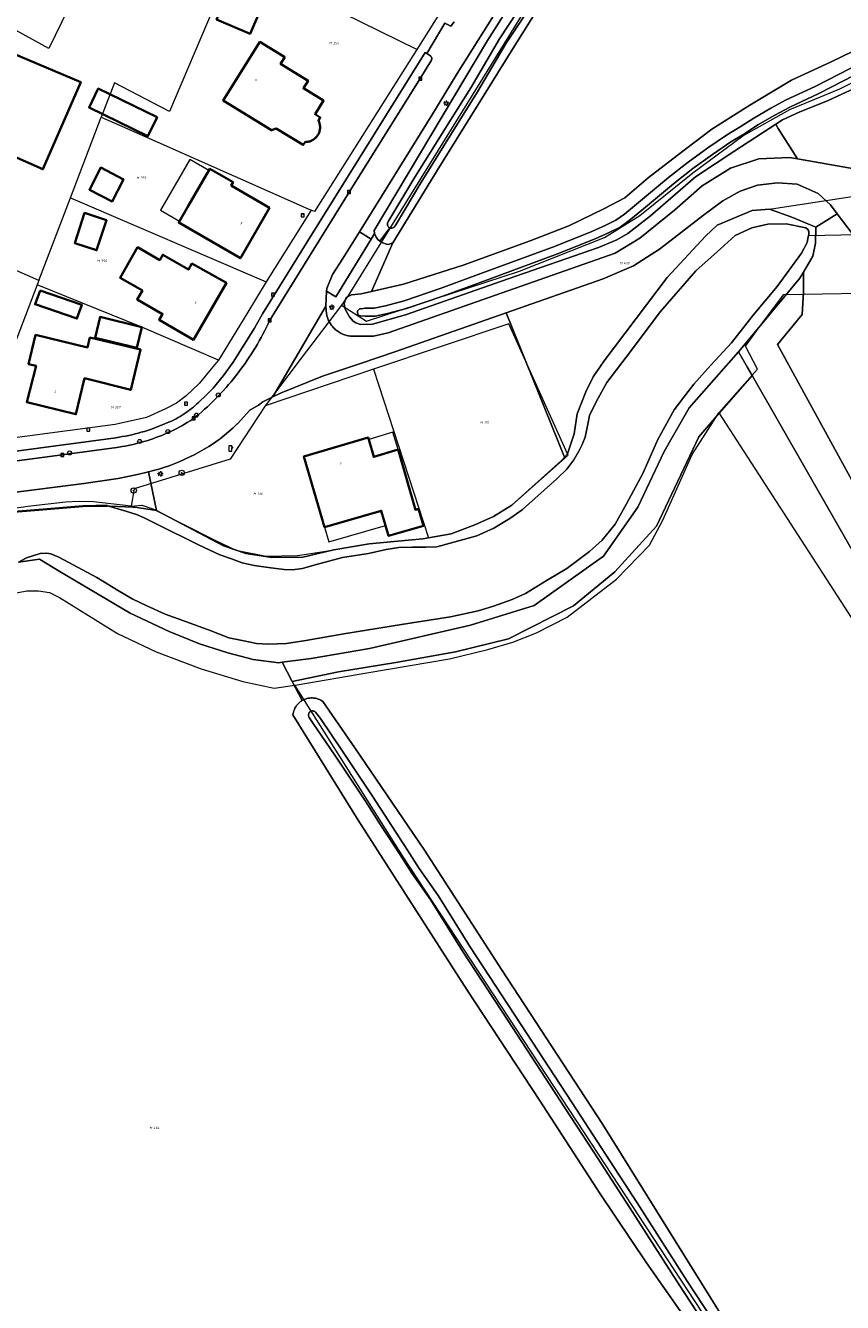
# Model space of a CAD drawing. Header units: metres. Extents: x 250001 to 257773, y 598992 to 609118.
# Tile 183 of 256: x 251619 to 251741, y 601649 to 601840. Entities that reach past the tile are written whole.
import ezdxf
from ezdxf.enums import TextEntityAlignment as Align
from ezdxf.lldxf.tags import DXFTag

# ---------------------------------------------------------------- set-up
doc = ezdxf.new("R2010")
doc.units = ezdxf.units.M
for name, color, linetype, lineweight in [('B-WE-GK-BESCHOEIING-G', 252, 'GK-BESCHOEIING', 35), ('B-WE-GR-BOOM-S', 252, 'Continuous', 25), ('B-WE-GR-BOS_LOOF-GV', 252, 'Continuous', 13), ('B-WE-GR-BOUWLAND-GV', 252, 'Continuous', 13), ('B-WE-GR-GRAS-GV', 252, 'Continuous', 13), ('B-WE-GR-GROENVOORZIENING-GV', 252, 'Continuous', 18), ('B-WE-KG-GRENS_PERCEEL-G', 150, 'KG-PERCEEL', 18), ('B-WE-KG-GRENS_PERCEEL-S', 150, 'Continuous', 25), ('B-WE-KL-ET_LS_OV_LICHTMAST-S', 252, 'Continuous', 25), ('B-WE-KL-POMP-S', 252, 'Continuous', 25), ('B-WE-KW-KUNSTWERK_DUIKER-G', 252, 'Continuous', 18), ('B-WE-OG-BEBOUWING-GV', 1, 'Continuous', 35), ('B-WE-OG-BEBOUWING-T18', 7, 'Continuous', 18), ('B-WE-OG-BEBOUWING_LUIFEL-GV', 1, 'Continuous', 18), ('B-WE-OG-BEBOUWING_OVERBOUWING-GV', 1, 'Continuous', 18), ('B-WE-OG-TERREIN_ERF-GV', 7, 'Continuous', 18), ('B-WE-OG-WATER-GV', 252, 'Continuous', 18), ('B-WE-OG-WATER_SLOOT-GV', 252, 'Continuous', 18), ('B-WE-RI-GWA_KOLK-S', 252, 'Continuous', 25), ('B-WE-RI-GWA_RIOOLPUT-S', 252, 'Continuous', 25), ('B-WE-VH-VERHARDING_GESLOTEN-GV', 252, 'Continuous', 18), ('B-WE-VH-VERHARDING_OPEN-GV', 252, 'Continuous', 18), ('B-WE-VW-AFSLUITPAAL-S', 252, 'Continuous', 25), ('X-XX-AL-REFERENTIE-G', 7, 'Continuous', 18)]:
    doc.layers.add(name, color=color, linetype=linetype, lineweight=lineweight)
doc.styles.add('NLCS-ISO', font='NLCS-ISO.ttf')
doc.styles.add('NLCS-ISO-ANNOTATIEF-T18', font='NLCS-ISO.ttf', dxfattribs={"height": 1.8})
doc.styles.get("Standard").update_dxf_attribs({"font": 'NLCS-ISO.ttf'})
doc.linetypes.add('GK-BESCHOEIING', pattern='A,30,-5,[1,NLCS.SHX,S=1,R=0,X=0,Y=0],-5', length=40)
tags = doc.linetypes.add('KG-PERCEEL', pattern='A,5.5,-2,["P",Standard,S=1.8,R=0,X=-0.5,Y=-0.9],-2,5.5,-2,[5,NLCS.SHX,S=0.75,R=0,X=0,Y=0],-2', length=19).pattern_tags.tags
tags[6] = DXFTag(74, 10)

# ---------------------------------------------------------------- blocks, each defined once
blk = doc.blocks.new('SKG-PERCEELNUMMER-SO')
at = {"style": 'NLCS-ISO', "oblique": 10, "flags": 1}
blk.add_attdef('GEMEENTECODE', text='', height=1.8, dxfattribs=at).set_placement((0, 2.55), align=Align.MIDDLE_CENTER)
at = {"style": 'NLCS-ISO', "oblique": 10}
blk.add_attdef('SECTIE', text='', height=1.8, dxfattribs=at).set_placement((-0.5, 0), align=Align.MIDDLE_RIGHT)
blk.add_attdef('PERCEELNUMMER', text='', height=1.8, dxfattribs=at).set_placement((0.5, 0), align=Align.MIDDLE_LEFT)
blk = doc.blocks.new('BS2021-132-Xref-KAD-20210617')
at = {"layer": 'B-WE-KG-GRENS_PERCEEL-G', "flags": 128}
for points in [[(251765.798, 601956.812), (251761.703, 601950.187), (251745.515, 601924.437), (251720.359, 601884.187), (251705.125, 601859.937), (251693.843, 601841.812), (251667.546, 601799.312), (251666.56, 601798.007)], [(251700.079, 601871.458), (251677.811, 601836.139)], [(251629.67, 601850.19), (251622.9, 601836.26), (251602.352, 601847.609)], [(251677.811, 601836.139), (251650.55, 601849.55)], [(251647.43, 601842.2), (251640.9, 601826.85), (251632.69, 601831.15), (251630.74, 601826.05)], [(251677.811, 601836.139), (251662.56, 601811.95), (251662.04, 601812.16)], [(251666.56, 601798.007), (251670.306, 601795.581), (251693.122, 601803.04), (251705.847, 601808.086), (251711.112, 601811.377), (251719.01, 601817.739), (251726.469, 601823.224), (251733.489, 601827.173), (251740.949, 601830.244), (251745.529, 601832.563)], [(251626.14, 601814.01), (251630.74, 601826.05)], [(251630.74, 601826.05), (251633.46, 601824.84), (251662.04, 601812.16)], [(251621.43, 601801.68), (251589.249, 601815.83)], [(251700.319, 601775.83), (251701.29, 601778.8), (251701.75, 601781.79), (251703.04, 601785.08), (251704.15, 601787.32), (251705.76, 601789.68), (251715.19, 601802.09), (251720.88, 601808.29), (251722.64, 601809.91), (251727.87, 601812.1), (251730.74, 601812.34), (251752.552, 601815.662), (251753.107, 601815.811)], [(251621.43, 601801.68), (251626.14, 601814.01)], [(251626.14, 601814.01), (251655.36, 601801.45)], [(251662.04, 601812.16), (251655.36, 601801.45)], [(251621.19, 601801.04), (251617.28, 601790.82)], [(251621.43, 601801.68), (251621.19, 601801.04)], [(251648.22, 601789.79), (251636.81, 601794.72), (251621.19, 601801.04)], [(251655.36, 601801.45), (251652.455, 601796.706)], [(251722.89, 601781.942), (251728.679, 601788.454), (251726.855, 601791.889), (251728.95, 601794.76), (251732.6, 601799.57), (251755.47, 601799.99), (251758.97, 601797.46), (251762.99, 601795.41), (251767.51, 601794.24), (251771.85, 601793.68)], [(251652.455, 601796.706), (251648.22, 601789.79)], [(251666.56, 601798.007), (251660.422, 601789.879)], [(251700.319, 601775.83), (251691.54, 601795.19), (251671.37, 601788.46)], [(251722.89, 601781.942), (251756.551, 601729.861), (251790.229, 601748.632), (251794.094, 601750.841), (251771.85, 601793.68)], [(251648.22, 601789.79), (251647.4, 601788.79), (251645.32, 601786.31), (251643.39, 601784.45), (251641.94, 601783.38), (251640.33, 601782.54), (251637.46, 601781.23), (251632.79, 601780.2), (251612.18, 601777.473)], [(251660.422, 601789.879), (251655.19, 601782.95)], [(251671.37, 601788.46), (251655.19, 601782.95)], [(251671.37, 601788.46), (251679.559, 601763.28)], [(251655.19, 601782.95), (251649.95, 601775), (251635.65, 601770.61), (251635.21, 601768)], [(251659.63, 601741.319), (251659.959, 601741.368), (251670.384, 601743.158), (251682.704, 601745.258), (251688.426, 601746.607), (251692.134, 601747.719), (251695.683, 601749.112), (251700.269, 601751.449), (251707.598, 601757.103), (251712.546, 601762.186), (251714.536, 601765.921), (251718.91, 601775.715), (251722.89, 601781.942)], [(251679.559, 601763.28), (251682.94, 601763.87), (251686.46, 601765.22), (251689.29, 601766.46), (251691.99, 601768.17), (251700.41, 601775.63), (251700.319, 601775.83)], [(251635.21, 601768), (251629.59, 601768.63), (251627.45, 601768.68), (251625.4, 601768.59), (251619.78, 601767.98), (251602.81, 601765.41), (251594.4, 601764.1), (251588.6, 601762.86), (251584.83, 601762.03), (251573.25, 601758.14), (251565.46, 601755.68)], [(251635.21, 601768), (251636.79, 601768.18), (251638.45, 601767.63), (251647.56, 601762.99), (251650.81, 601761.42), (251655.35, 601760.56), (251660.01, 601760.67), (251663.94, 601761.24), (251670.71, 601762.4), (251678.7, 601763.13), (251679.559, 601763.28)], [(251608.736, 601752.668), (251612.55, 601754.035), (251619.613, 601755.361), (251621.358, 601755.369), (251622.993, 601755.109), (251624.508, 601754.407), (251633.133, 601748.997), (251638.921, 601746.256), (251645.627, 601743.729), (251651.838, 601741.867), (251656.517, 601740.854), (251659.63, 601741.319)], [(251724.442, 601640.281), (251724.099, 601641.995), (251722.385, 601644.737), (251702.849, 601674.556), (251675.771, 601715.686), (251659.63, 601741.319)]]:
    blk.add_lwpolyline(points, dxfattribs=at)
at = {"layer": 'B-WE-KG-GRENS_PERCEEL-S', "xscale": 0.2, "yscale": 0.2, "zscale": 0.2}
for p, values in [((251665.251, 601837.079), {'PERCEELNUMMER': '354', 'SECTIE': 'M'}), ((251636.477, 601816.968), {'PERCEELNUMMER': '355', 'SECTIE': 'M'}), ((251630.598, 601804.592), {'PERCEELNUMMER': '356', 'SECTIE': 'M'}), ((251708.588, 601804.242), {'PERCEELNUMMER': '439', 'SECTIE': 'M'}), ((251632.647, 601782.748), {'PERCEELNUMMER': '357', 'SECTIE': 'M'}), ((251687.765, 601780.481), {'PERCEELNUMMER': '131', 'SECTIE': 'M'}), ((251653.934, 601769.862), {'PERCEELNUMMER': '130', 'SECTIE': 'M'}), ((251638.426, 601675.282), {'PERCEELNUMMER': '464', 'SECTIE': 'M'})]:
    blk.add_blockref('SKG-PERCEELNUMMER-SO', p, dxfattribs=at).add_auto_attribs(values)
blk = doc.blocks.new('SKL-WATER_POMP-SO')
at = {"color": 0, "linetype": 'ByBlock', "lineweight": 18}
blk.add_lwpolyline([(1, 1.09), (1, 2), (-1, 2), (-1, -2), (1, -2), (1, 0.57), (1.85, 0.57), (1.85, 1.09)], close=True, dxfattribs=at)
blk = doc.blocks.new('SVW-AFSLUITPAAL-SO')
at = {"lineweight": 18}
blk.add_circle((0, 0), 1.5, dxfattribs=at)
at = {"lineweight": 18, "style": 'NLCS-ISO'}
blk.add_text('af', height=1.8, dxfattribs=at).set_placement((0, 0), align=Align.MIDDLE_CENTER)
blk = doc.blocks.new('SKL-ET_OV_LICHTMAST-SO')
at = {"color": 0, "linetype": 'ByBlock', "lineweight": 18}
for points in [[(-1.25, 0), (-2, 0)], [(-1.41, 1.41), (-0.88, 0.88)], [(0, 2), (0, 1.25)], [(0.88, 0.88), (1.41, 1.41)], [(2, 0), (1.25, 0)], [(-1.41, -1.41), (-0.88, -0.88)], [(0, -1.25), (0, -2)], [(0.88, -0.88), (1.41, -1.41)]]:
    blk.add_lwpolyline(points, dxfattribs=at)
blk.add_circle((0, 0), 1, dxfattribs=at)
blk = doc.blocks.new('SRI-KOLK-SO')
at = {"color": 0, "linetype": 'ByBlock', "lineweight": 18}
blk.add_lwpolyline([(-1.125, -1.125), (1.125, -1.125), (1.125, 1.125), (-1.125, 1.125)], close=True, dxfattribs=at)
at = {"color": 0, "linetype": 'ByBlock', "lineweight": 18, "style": 'NLCS-ISO'}
blk.add_text('k', height=1.5, dxfattribs=at).set_placement((0, 0), align=Align.MIDDLE_CENTER)
blk = doc.blocks.new('SRI-PUT_INSPECTIEPUT_RIOOLPUT-SO')
at = {"color": 0, "linetype": 'ByBlock', "lineweight": 18}
blk.add_lwpolyline([(-1.12, -1.12), (1.12, -1.12), (1.12, 1.12), (-1.12, 1.12)], close=True, dxfattribs=at)
at = {"color": 0, "linetype": 'ByBlock', "lineweight": 18, "style": 'NLCS-ISO'}
blk.add_text('r', height=1.5, dxfattribs=at).set_placement((0, 0.28), align=Align.MIDDLE_CENTER)
blk = doc.blocks.new('SGR-BOOM_01-SO')
at = {"linetype": 'ByBlock', "lineweight": 18}
h = blk.add_hatch(color=0, dxfattribs=at)
h.dxf.hatch_style = 1
edge = h.paths.add_edge_path()
edge.add_arc((0, 0), 0.25, 0, 360)
at = {"color": 0, "linetype": 'ByBlock', "lineweight": 18}
for radius in [2, 0.25]:
    blk.add_circle((0, 0), radius, dxfattribs=at)
blk = doc.blocks.new('BS2021-132-Xref-BGT-GRIJS-20210617-aangepast')
at = {"layer": 'B-WE-GK-BESCHOEIING-G', "flags": 128}
blk.add_lwpolyline([(251631.663, 601768.036), (251629.91, 601768.069), (251628, 601768), (251622.01, 601767.489), (251618.339, 601767.209), (251617.279, 601767.056), (251615.723, 601766.831), (251599.309, 601764.459), (251599.299, 601764.459), (251595.709, 601763.92), (251585.619, 601761.939), (251573.29, 601757.959), (251565.669, 601755.58), (251556.086, 601755.414), (251551.589, 601756.5), (251536.39, 601742.52)], dxfattribs=at)
at = {"layer": 'B-WE-GR-BOS_LOOF-GV', "flags": 128}
blk.add_lwpolyline([(251753.283, 601752.647), (251731.665, 601792.133), (251735.322, 601796.61), (251735.55, 601799.873), (251735.547, 601802.927), (251734.998, 601801.996), (251726.149, 601791.363), (251725.834, 601791.008), (251727.152, 601788.707), (251727.848, 601787.493), (251748.887, 601750.775)], close=True, dxfattribs=at)
at = {"layer": 'B-WE-GR-BOUWLAND-GV', "flags": 128}
for points in [[(251745.12, 601831.225), (251739.219, 601828.532), (251734.87, 601826.765), (251732.413, 601825.617), (251731.408, 601824.969), (251731.771, 601824.325), (251734.622, 601819.79), (251743.067, 601818.299)], [(251748.887, 601750.775), (251727.848, 601787.493), (251722.628, 601781.539), (251719.929, 601778.364), (251713.579, 601765.029), (251707.388, 601758.203), (251701.197, 601753.123), (251691.513, 601748.201), (251683.575, 601746.296), (251674.685, 601744.709), (251666.113, 601743.28), (251659.232, 601741.838), (251660.69, 601738.997), (251660.828, 601739.076), (251661.019, 601739.168), (251661.217, 601739.245), (251661.42, 601739.307), (251661.628, 601739.354), (251661.838, 601739.384), (251662.05, 601739.399), (251662.262, 601739.398), (251662.474, 601739.381), (251662.684, 601739.348), (251662.891, 601739.299), (251663.093, 601739.235), (251663.291, 601739.156), (251663.481, 601739.063), (251663.665, 601738.955), (251663.796, 601738.865), (251668.576, 601731.962), (251678.994, 601716.685), (251690.569, 601698.756), (251705.501, 601675.937), (251723.107, 601647.661)]]:
    blk.add_lwpolyline(points, dxfattribs=at)
at = {"layer": 'B-WE-GR-GRAS-GV', "flags": 128}
for points in [[(251765.453, 601953.076), (251691.959, 601835.92), (251680.85, 601818.089), (251674.264, 601807.28), (251671.048, 601800.027), (251675.85, 601801.099), (251684.747, 601803.965), (251694.738, 601807.594), (251700.516, 601809.819), (251705.75, 601812.365), (251708.851, 601814.018), (251712.37, 601816.992), (251716.69, 601820.296), (251721.868, 601824.233), (251727.494, 601827.839), (251733.752, 601831.527), (251739.634, 601834.3), (251746.11, 601837.435)], [(251717.466, 601647.479), (251712.078, 601655.164), (251705.177, 601665.455), (251696.15, 601679.41), (251685.335, 601695.828), (251669.05, 601721.158), (251659.337, 601736.883), (251659.367, 601737.093), (251659.414, 601737.3), (251659.476, 601737.504), (251659.553, 601737.701), (251659.644, 601737.893), (251659.75, 601738.077), (251659.87, 601738.253), (251660.002, 601738.419), (251660.146, 601738.575), (251660.302, 601738.719), (251660.468, 601738.851), (251660.644, 601738.971), (251660.69, 601738.997), (251659.232, 601741.838), (251657.753, 601744.722), (251657.22, 601744.65), (251653.399, 601745.16), (251649.64, 601746.15), (251645.399, 601747.459), (251640.859, 601749.319), (251635.059, 601752.06), (251624.45, 601758.3), (251621.529, 601760.119), (251618.377, 601759.631)]]:
    blk.add_lwpolyline(points, dxfattribs=at)
at = {"layer": 'B-WE-GR-GROENVOORZIENING-GV', "flags": 128}
for points in [[(251764.567, 601957.665), (251763.075, 601958.581), (251755.813, 601946.998), (251739.886, 601921.693), (251712.705, 601878.389), (251712.642, 601878.289), (251683.85, 601832.521), (251680.16, 601826.488), (251669.258, 601808.931), (251671.007, 601807.847), (251671.512, 601808.686), (251671.469, 601809.118), (251688.39, 601837.459), (251708.649, 601869.439), (251735.109, 601911.29)], [(251731.771, 601824.325), (251731.408, 601824.969), (251725.26, 601821.008), (251719.412, 601817.147), (251712.682, 601811.312), (251709.311, 601808.687), (251707.652, 601807.726), (251704.946, 601806.595), (251691.443, 601801.924), (251676.136, 601796.55), (251671.196, 601795.14), (251669.433, 601795.108), (251668.737, 601795.333), (251668.31, 601795.617), (251667.758, 601796.235), (251667.13, 601797.413), (251666.99, 601798.17), (251667.106, 601798.725), (251667.289, 601799.108), (251668.072, 601799.534), (251669.54, 601799.69), (251671.048, 601800.027), (251674.264, 601807.28), (251673.859, 601807.118), (251673.633, 601807.038), (251673.304, 601807.063), (251672.735, 601807.263), (251672.31, 601807.526), (251672.029, 601807.788), (251671.851, 601807.956), (251671.741, 601808.129), (251671.515, 601808.655), (251671.512, 601808.686), (251671.007, 601807.847), (251665.714, 601799.245), (251664.367, 601800.069), (251664.297, 601798.927), (251664.23, 601797.829), (251664.349, 601796.67), (251664.385, 601796.494), (251664.429, 601796.32), (251664.48, 601796.147), (251664.54, 601795.978), (251664.606, 601795.811), (251664.68, 601795.647), (251664.761, 601795.486), (251664.85, 601795.33), (251664.945, 601795.177), (251665.047, 601795.029), (251665.155, 601794.886), (251665.269, 601794.747), (251665.39, 601794.614), (251665.516, 601794.486), (251665.648, 601794.364), (251665.786, 601794.248), (251665.928, 601794.138), (251666.075, 601794.035), (251666.227, 601793.938), (251666.382, 601793.848), (251666.542, 601793.766), (251666.705, 601793.69), (251666.871, 601793.622), (251667.04, 601793.561), (251667.212, 601793.507), (251667.386, 601793.462), (251667.562, 601793.424), (251667.739, 601793.394), (251667.917, 601793.372), (251668.096, 601793.358), (251668.276, 601793.352), (251668.456, 601793.354), (251668.57, 601793.359), (251671.35, 601793.359), (251673.57, 601793.88), (251707.418, 601805.734), (251711.112, 601807.998), (251716.287, 601812.16), (251720.409, 601815.762), (251724.642, 601818.417), (251728.86, 601819.814), (251733.415, 601820.003), (251734.622, 601819.79)], [(251734.568, 601816.01), (251731.634, 601816.256), (251728.638, 601815.899), (251726.051, 601814.989), (251723.506, 601813.572), (251720.611, 601811.412), (251714.054, 601806.326), (251710.166, 601803.858), (251705.651, 601801.933), (251691.156, 601796.858), (251699.854, 601775.316), (251700.319, 601775.83), (251701.29, 601778.8), (251701.75, 601781.79), (251703.04, 601785.08), (251704.15, 601787.32), (251705.76, 601789.68), (251715.19, 601802.09), (251720.88, 601808.29), (251722.64, 601809.91), (251727.87, 601812.1), (251730.452, 601812.312), (251733.78, 601811.112), (251737.374, 601809.642), (251740.563, 601811.622), (251739.55, 601812.956), (251737.71, 601814.648)], [(251666.113, 601743.28), (251674.685, 601744.709), (251683.575, 601746.296), (251691.513, 601748.201), (251701.197, 601753.123), (251707.388, 601758.203), (251713.579, 601765.029), (251719.929, 601778.364), (251722.628, 601781.539), (251727.848, 601787.493), (251727.152, 601788.707), (251725.834, 601791.008), (251718.453, 601782.695), (251714.71, 601776.177), (251710.788, 601767.848), (251705.659, 601760.53), (251695.31, 601753.189), (251685.825, 601750.278), (251670.75, 601746.79), (251662.07, 601745.3), (251657.753, 601744.722), (251659.232, 601741.838)]]:
    blk.add_lwpolyline(points, close=True, dxfattribs=at)
blk.add_lwpolyline([(251618.339, 601767.209), (251622.01, 601767.489), (251628, 601768), (251629.91, 601768.069), (251631.663, 601768.036), (251632.01, 601768.03), (251635.493, 601767.88), (251635.76, 601767.869), (251638.97, 601767.349), (251637.772, 601773.124), (251636.119, 601772.729), (251633.26, 601772.14), (251628.149, 601771.4), (251616.854, 601769.931)], dxfattribs=at)
at = {"layer": 'B-WE-KW-KUNSTWERK_DUIKER-G', "flags": 128}
blk.add_lwpolyline([(251736.283, 601808.388), (251753.259, 601808.713)], dxfattribs=at)
at = {"layer": 'B-WE-OG-BEBOUWING-GV', "flags": 128}
for points in [[(251656.843, 601847.507), (251651.85, 601849.66), (251647.945, 601840.604), (251652.938, 601838.451)], [(251627.67, 601831.229), (251609.899, 601838.77), (251604.75, 601827.089), (251604.959, 601826.989), (251603.559, 601823.739), (251600.709, 601825), (251596.839, 601816.04), (251604.25, 601812.76), (251609.109, 601823.949), (251622.029, 601818.27)], [(251658.13, 601834.979), (251654.41, 601837.25), (251648.945, 601828.49), (251656.13, 601824.079), (251656.839, 601824.329), (251660.869, 601821.89), (251661.14, 601822.319), (251661.178, 601822.319), (251661.311, 601822.323), (251661.443, 601822.335), (251661.575, 601822.355), (251661.705, 601822.383), (251661.833, 601822.418), (251661.958, 601822.462), (251662.081, 601822.512), (251662.201, 601822.571), (251662.317, 601822.636), (251662.428, 601822.708), (251662.536, 601822.786), (251662.638, 601822.871), (251662.735, 601822.962), (251662.826, 601823.059), (251662.912, 601823.16), (251662.991, 601823.267), (251663.063, 601823.379), (251663.129, 601823.494), (251663.188, 601823.613), (251663.239, 601823.736), (251663.283, 601823.862), (251663.319, 601823.99), (251663.348, 601824.119), (251663.368, 601824.251), (251663.381, 601824.383), (251663.386, 601824.516), (251663.382, 601824.649), (251663.371, 601824.781), (251663.352, 601824.913), (251663.325, 601825.043), (251663.29, 601825.171), (251663.247, 601825.297), (251663.197, 601825.42), (251663.14, 601825.54), (251663.42, 601825.979), (251662.64, 601826.459), (251663.899, 601828.5), (251660.899, 601830.329), (251661.589, 601831.469), (251657.5, 601833.959)], [(251639.064, 601826.022), (251630.278, 601830.294), (251628.909, 601827.478), (251637.695, 601823.206)], [(251634.064, 601816.75), (251630.653, 601818.504), (251628.955, 601815.203), (251632.366, 601813.449)], [(251655.839, 601812.508), (251650.136, 601815.816), (251650.405, 601816.309), (251646.939, 601818.317), (251646.791, 601818.061), (251643.764, 601812.838), (251642.422, 601810.523), (251642.298, 601810.309), (251651.49, 601804.991)], [(251631.506, 601810.685), (251628.25, 601811.752), (251626.77, 601807.235), (251630.026, 601806.168)], [(251639.469, 601804.713), (251636.144, 601806.617), (251633.541, 601802.072), (251636.867, 601800.168), (251636.1, 601798.829), (251639.88, 601796.65), (251639.38, 601795.79), (251644.5, 601792.819), (251649.41, 601801.31), (251644.26, 601804.199), (251643.76, 601803.319), (251639.92, 601805.5)], [(251621.607, 601800.196), (251620.864, 601798.125), (251627.105, 601795.991), (251627.835, 601798.021)], [(251636.809, 601794.719), (251630.549, 601796.239), (251629.809, 601793.089), (251636.029, 601791.63)], [(251628.7, 601791.689), (251620.929, 601793.55), (251619.88, 601789.199), (251621.01, 601788.93), (251619.619, 601783.53), (251626.94, 601781.719), (251628.239, 601787.079), (251635.14, 601785.349), (251636.609, 601791.359), (251629.049, 601793.15)], [(251675.016, 601776.44), (251671.397, 601775.358), (251670.647, 601777.937), (251670.555, 601778.254), (251660.964, 601775.43), (251664.068, 601764.888), (251672.521, 601767.334), (251673.162, 601765.12), (251673.608, 601763.578), (251678.813, 601765.084), (251678.082, 601767.61), (251677.623, 601767.477)]]:
    blk.add_lwpolyline(points, close=True, dxfattribs=at)
at = {"layer": 'B-WE-OG-BEBOUWING_LUIFEL-GV', "flags": 128}
for points in [[(251670.647, 601777.937), (251671.397, 601775.358), (251675.016, 601776.44), (251674.248, 601779.027)], [(251673.162, 601765.12), (251672.521, 601767.334), (251664.068, 601764.888), (251664.708, 601762.675)]]:
    blk.add_lwpolyline(points, close=True, dxfattribs=at)
at = {"layer": 'B-WE-OG-BEBOUWING_OVERBOUWING-GV', "flags": 128}
blk.add_lwpolyline([(251646.791, 601818.061), (251643.936, 601819.715), (251639.574, 601812.173), (251642.422, 601810.523)], close=True, dxfattribs=at)
at = {"layer": 'B-WE-OG-TERREIN_ERF-GV', "flags": 128}
for points in [[(251598.215, 601773.577), (251632.923, 601778.218), (251633.401, 601778.292), (251633.877, 601778.374), (251634.353, 601778.463), (251634.826, 601778.561), (251635.298, 601778.666), (251635.768, 601778.78), (251636.236, 601778.9), (251636.703, 601779.029), (251637.166, 601779.165), (251637.628, 601779.309), (251638.087, 601779.461), (251638.487, 601779.6), (251640.338, 601780.333), (251640.659, 601780.463), (251640.977, 601780.6), (251641.292, 601780.745), (251641.603, 601780.897), (251641.911, 601781.056), (251642.215, 601781.222), (251642.515, 601781.395), (251642.81, 601781.575), (251643.102, 601781.762), (251643.389, 601781.955), (251643.672, 601782.155), (251643.95, 601782.362), (251644.224, 601782.575), (251644.492, 601782.794), (251644.755, 601783.019), (251645.013, 601783.25), (251645.265, 601783.488), (251645.341, 601783.561), (251646.351, 601784.512), (251647.41, 601785.628), (251648.958, 601787.504), (251650.43, 601789.476), (251653.578, 601794.561), (251654.809, 601796.686), (251658.47, 601802.608), (251661.331, 601807.189), (251679.075, 601835.688), (251679.306, 601835.531), (251681.993, 601840.06), (251682.877, 601839.617), (251683.38, 601840.269)], [(251748.516, 601801.154), (251740.563, 601811.622), (251737.374, 601809.642), (251737.32, 601807.248), (251736.943, 601805.293), (251735.547, 601802.927), (251735.55, 601799.873), (251735.322, 601796.61), (251731.665, 601792.133), (251753.283, 601752.647)]]:
    blk.add_lwpolyline(points, dxfattribs=at)
for points in [[(251647.945, 601840.604), (251651.85, 601849.66), (251657.29, 601862.5), (251662.82, 601860.15), (251661.619, 601857.359), (251664.88, 601855.979), (251661.82, 601848.76), (251658.589, 601850.13), (251657.369, 601847.28), (251656.843, 601847.507), (251652.938, 601838.451)], [(251627.67, 601831.229), (251622.029, 601818.27), (251609.109, 601823.949), (251604.25, 601812.76), (251596.839, 601816.04), (251600.709, 601825), (251603.559, 601823.739), (251604.959, 601826.989), (251604.75, 601827.089), (251609.899, 601838.77)], [(251654.41, 601837.25), (251658.13, 601834.979), (251657.5, 601833.959), (251661.589, 601831.469), (251660.899, 601830.329), (251663.899, 601828.5), (251662.64, 601826.459), (251663.42, 601825.979), (251663.14, 601825.54), (251663.197, 601825.42), (251663.247, 601825.297), (251663.29, 601825.171), (251663.325, 601825.043), (251663.352, 601824.913), (251663.371, 601824.781), (251663.382, 601824.649), (251663.386, 601824.516), (251663.381, 601824.383), (251663.368, 601824.251), (251663.348, 601824.119), (251663.319, 601823.99), (251663.283, 601823.862), (251663.239, 601823.736), (251663.188, 601823.613), (251663.129, 601823.494), (251663.063, 601823.379), (251662.991, 601823.267), (251662.912, 601823.16), (251662.826, 601823.059), (251662.735, 601822.962), (251662.638, 601822.871), (251662.536, 601822.786), (251662.428, 601822.708), (251662.317, 601822.636), (251662.201, 601822.571), (251662.081, 601822.512), (251661.958, 601822.462), (251661.833, 601822.418), (251661.705, 601822.383), (251661.575, 601822.355), (251661.443, 601822.335), (251661.311, 601822.323), (251661.178, 601822.319), (251661.14, 601822.319), (251660.869, 601821.89), (251656.839, 601824.329), (251656.13, 601824.079), (251648.945, 601828.49)], [(251639.064, 601826.022), (251637.695, 601823.206), (251628.909, 601827.478), (251630.278, 601830.294)], [(251632.366, 601813.449), (251628.955, 601815.203), (251630.653, 601818.504), (251634.064, 601816.75)], [(251650.405, 601816.309), (251650.136, 601815.816), (251655.839, 601812.508), (251651.49, 601804.991), (251642.298, 601810.309), (251642.422, 601810.523), (251643.764, 601812.838), (251646.791, 601818.061), (251646.939, 601818.317)], [(251631.506, 601810.685), (251630.026, 601806.168), (251626.77, 601807.235), (251628.25, 601811.752)], [(251639.469, 601804.713), (251639.92, 601805.5), (251643.76, 601803.319), (251644.26, 601804.199), (251649.41, 601801.31), (251644.5, 601792.819), (251639.38, 601795.79), (251639.88, 601796.65), (251636.1, 601798.829), (251636.867, 601800.168), (251633.541, 601802.072), (251636.144, 601806.617)], [(251627.105, 601795.991), (251620.864, 601798.125), (251621.607, 601800.196), (251627.835, 601798.021)], [(251699.422, 601774.839), (251699.854, 601775.316), (251691.156, 601796.858), (251674.545, 601791.043), (251669.42, 601789.28), (251663.739, 601787.38), (251657.489, 601784.839), (251656.359, 601784.3), (251654.835, 601783.573), (251654.194, 601783.074), (251652.88, 601782.329), (251651.079, 601780.31), (251651.038, 601780.27), (251650.422, 601779.693), (251649.79, 601779.133), (251649.143, 601778.592), (251648.48, 601778.069), (251648.155, 601777.833), (251647.486, 601777.37), (251646.803, 601776.926), (251646.107, 601776.503), (251645.399, 601776.1), (251644.68, 601775.719), (251643.95, 601775.359), (251643.209, 601775.02), (251643.09, 601774.964), (251642.355, 601774.632), (251641.61, 601774.323), (251640.856, 601774.036), (251640.095, 601773.771), (251639.325, 601773.529), (251638.549, 601773.31), (251637.772, 601773.124), (251638.97, 601767.349), (251648.989, 601762.069), (251652.299, 601760.959), (251656.179, 601760.359), (251660.799, 601760.4), (251665.449, 601761.5), (251670.71, 601762.4), (251678.7, 601763.13), (251682.94, 601763.87), (251686.46, 601765.22), (251689.29, 601766.46), (251691.99, 601768.17)], [(251636.809, 601794.719), (251636.029, 601791.63), (251629.809, 601793.089), (251630.549, 601796.239)], [(251628.7, 601791.689), (251629.049, 601793.15), (251636.609, 601791.359), (251635.14, 601785.349), (251628.239, 601787.079), (251626.94, 601781.719), (251619.619, 601783.53), (251621.01, 601788.93), (251619.88, 601789.199), (251620.929, 601793.55)], [(251678.082, 601767.61), (251678.813, 601765.084), (251673.608, 601763.578), (251673.162, 601765.12), (251672.521, 601767.334), (251664.068, 601764.888), (251660.964, 601775.43), (251670.555, 601778.254), (251670.647, 601777.937), (251671.397, 601775.358), (251675.016, 601776.44), (251677.623, 601767.477)]]:
    blk.add_lwpolyline(points, close=True, dxfattribs=at)
at = {"layer": 'B-WE-OG-WATER-GV', "flags": 128}
for points in [[(251692.828, 601841.765), (251690.154, 601837.703), (251685.862, 601830.409), (251681.994, 601824.247), (251677.401, 601816.851), (251673.663, 601810.594), (251673.472, 601810.26), (251673.449, 601810.177), (251673.439, 601810.08), (251673.444, 601809.982), (251673.466, 601809.887), (251673.503, 601809.796), (251673.553, 601809.713), (251673.617, 601809.639), (251673.692, 601809.576), (251673.776, 601809.527), (251673.867, 601809.492), (251673.963, 601809.472), (251674.061, 601809.468), (251674.158, 601809.48), (251674.251, 601809.507), (251674.339, 601809.55), (251674.419, 601809.606), (251674.694, 601809.979), (251678.426, 601816.226), (251683.011, 601823.612), (251686.888, 601829.785), (251691.173, 601837.068), (251693.834, 601841.111)], [(251742.597, 601833.338), (251737.287, 601830.616), (251732.959, 601828.593), (251730.658, 601827.349), (251728.107, 601825.895), (251726.076, 601824.562), (251724.058, 601823.355), (251721.262, 601821.454), (251718.297, 601819.313), (251715.366, 601817.03), (251710.896, 601813.296), (251708.809, 601811.566), (251707.529, 601810.673), (251706.025, 601809.902), (251703.955, 601808.963), (251698.382, 601806.759), (251688.33, 601803.034), (251681.309, 601800.455), (251675.95, 601798.649), (251673.149, 601797.903), (251671.479, 601797.556), (251670.089, 601797.531), (251669.6, 601797.46), (251669.579, 601797.463), (251669.485, 601797.466), (251669.393, 601797.453), (251669.304, 601797.425), (251669.221, 601797.382), (251669.146, 601797.326), (251669.082, 601797.257), (251669.031, 601797.179), (251668.994, 601797.093), (251668.972, 601797.002), (251668.966, 601796.909), (251668.976, 601796.816), (251669.001, 601796.726), (251669.042, 601796.642), (251669.096, 601796.565), (251669.162, 601796.5), (251669.239, 601796.446), (251669.324, 601796.406), (251669.414, 601796.381), (251670.11, 601796.331), (251671.614, 601796.358), (251673.426, 601796.734), (251676.297, 601797.5), (251681.708, 601799.323), (251688.745, 601801.908), (251698.811, 601805.638), (251704.424, 601807.858), (251706.547, 601808.821), (251708.148, 601809.642), (251709.536, 601810.61), (251711.664, 601812.373), (251716.12, 601816.096), (251719.017, 601818.352), (251721.951, 601820.471), (251724.704, 601822.343), (251726.713, 601823.545), (251728.734, 601824.871), (251731.24, 601826.3), (251733.499, 601827.52), (251737.815, 601829.539), (251743.14, 601832.268)], [(251618.377, 601759.631), (251619.582, 601760.277), (251621.601, 601760.922), (251622.605, 601760.99), (251623.232, 601760.915), (251624.395, 601760.397), (251630.081, 601757.348), (251633.418, 601755.336), (251635.451, 601754.158), (251637.444, 601753.176), (251640.252, 601751.903), (251643.475, 601750.735), (251646.969, 601749.461), (251649.786, 601748.384), (251651.99, 601747.921), (251653.886, 601747.539), (251655.704, 601747.4), (251658.388, 601747.535), (251661.251, 601747.955), (251666.924, 601748.979), (251675.547, 601750.363), (251682.838, 601751.489), (251686.955, 601752.398), (251689.262, 601753.078), (251692.065, 601754.062), (251694.06, 601754.993), (251697.262, 601756.978), (251700.212, 601758.712), (251703.588, 601761.252), (251705.483, 601762.954), (251707.439, 601765.333), (251709.113, 601768.357), (251711.558, 601772.867), (251713.796, 601777.974), (251716.218, 601782.385), (251717.836, 601784.451), (251719.179, 601786.193), (251721.715, 601789.06), (251724.77, 601792.367), (251728.007, 601796.474), (251731.609, 601800.759), (251735.248, 601805.733), (251736.053, 601807.33), (251736.246, 601808.167), (251736.313, 601808.561), (251736.305, 601809.003), (251736.177, 601809.295), (251735.89, 601809.535), (251732.935, 601810.119), (251730.225, 601810.057), (251727.831, 601809.51), (251725.312, 601808.385), (251723.128, 601806.407), (251719.483, 601803.127), (251714.196, 601797.044), (251709.082, 601790.241), (251706.158, 601786.458), (251704.614, 601783.682), (251703.598, 601781.529), (251703.365, 601780.225), (251702.958, 601778.291), (251702.5, 601777.203), (251701.99, 601776.225), (251701.241, 601774.899), (251700.187, 601773.506), (251698.741, 601772.081), (251693.551, 601767.448), (251691.722, 601766.151), (251689.319, 601764.733), (251686.801, 601763.595), (251680.795, 601761.965), (251679.152, 601761.886), (251677.116, 601761.898), (251675.129, 601761.861), (251673.271, 601761.545), (251670.62, 601760.945), (251666.754, 601760.335), (251662.664, 601759.254), (251660.748, 601758.716), (251659.243, 601758.53), (251658.015, 601758.569), (251656.024, 601758.802), (251653.527, 601759.161), (251651.766, 601759.559), (251650.173, 601760.143), (251648.444, 601760.749), (251645.264, 601762.237), (251639.013, 601765.337), (251637.119, 601766.284), (251636, 601766.754), (251634.379, 601767.243), (251631.663, 601768.036), (251629.91, 601768.069), (251628, 601768), (251622.01, 601767.489), (251618.339, 601767.209)], [(251724.082, 601643.426), (251718.177, 601652.412), (251710.72, 601664.079), (251705.344, 601672.363), (251700.998, 601678.989), (251692.446, 601692.107), (251685.844, 601702.194), (251680.984, 601709.936), (251678.178, 601713.961), (251676.451, 601716.719), (251673.488, 601721.201), (251671.23, 601724.73), (251666.65, 601731.605), (251663.429, 601736.323), (251662.727, 601737.28), (251662.672, 601737.329), (251662.589, 601737.385), (251662.499, 601737.427), (251662.402, 601737.455), (251662.303, 601737.466), (251662.203, 601737.462), (251662.105, 601737.442), (251662.012, 601737.406), (251661.925, 601737.356), (251661.848, 601737.293), (251661.781, 601737.219), (251661.727, 601737.134), (251661.687, 601737.043), (251661.663, 601736.946), (251661.654, 601736.846), (251661.661, 601736.746), (251661.684, 601736.649), (251661.722, 601736.556), (251661.774, 601736.471), (251662.356, 601735.59), (251665.572, 601730.878), (251670.142, 601724.02), (251672.398, 601720.492), (251675.358, 601716.016), (251677.093, 601713.244), (251679.9, 601709.218), (251684.75, 601701.492), (251691.358, 601691.396), (251699.91, 601678.278), (251704.256, 601671.653), (251709.627, 601663.376), (251717.087, 601651.705), (251722.814, 601642.988)]]:
    blk.add_lwpolyline(points, dxfattribs=at)
at = {"layer": 'B-WE-OG-WATER_SLOOT-GV', "flags": 128}
for points in [[(251743.14, 601832.268), (251737.815, 601829.539), (251733.499, 601827.52), (251731.24, 601826.3), (251728.734, 601824.871), (251726.713, 601823.545), (251724.704, 601822.343), (251721.951, 601820.471), (251719.017, 601818.352), (251716.12, 601816.096), (251711.664, 601812.373), (251709.536, 601810.61), (251708.148, 601809.642), (251706.547, 601808.821), (251704.424, 601807.858), (251698.811, 601805.638), (251688.745, 601801.908), (251681.708, 601799.323), (251676.297, 601797.5), (251673.426, 601796.734), (251671.614, 601796.358), (251670.11, 601796.331), (251669.414, 601796.381), (251669.324, 601796.406), (251669.239, 601796.446), (251669.162, 601796.5), (251669.096, 601796.565), (251669.042, 601796.642), (251669.001, 601796.726), (251668.976, 601796.816), (251668.966, 601796.909), (251668.972, 601797.002), (251668.994, 601797.093), (251669.031, 601797.179), (251669.082, 601797.257), (251669.146, 601797.326), (251669.221, 601797.382), (251669.304, 601797.425), (251669.393, 601797.453), (251669.485, 601797.466), (251669.579, 601797.463), (251669.6, 601797.46), (251670.089, 601797.531), (251671.479, 601797.556), (251673.149, 601797.903), (251675.95, 601798.649), (251681.309, 601800.455), (251688.33, 601803.034), (251698.382, 601806.759), (251703.955, 601808.963), (251706.025, 601809.902), (251707.529, 601810.673), (251708.809, 601811.566), (251710.896, 601813.296), (251715.366, 601817.03), (251718.297, 601819.313), (251721.262, 601821.454), (251724.058, 601823.355), (251726.076, 601824.562), (251728.107, 601825.895), (251730.658, 601827.349), (251732.959, 601828.593), (251737.287, 601830.616), (251742.597, 601833.338)], [(251693.834, 601841.111), (251691.173, 601837.068), (251686.888, 601829.785), (251683.011, 601823.612), (251678.426, 601816.226), (251674.694, 601809.979), (251674.419, 601809.606), (251674.339, 601809.55), (251674.251, 601809.507), (251674.158, 601809.48), (251674.061, 601809.468), (251673.963, 601809.472), (251673.867, 601809.492), (251673.776, 601809.527), (251672.31, 601807.526), (251672.735, 601807.263), (251673.304, 601807.063), (251673.633, 601807.038), (251673.859, 601807.118), (251674.264, 601807.28), (251680.85, 601818.089), (251691.959, 601835.92), (251765.453, 601953.076)], [(251746.11, 601837.435), (251739.634, 601834.3), (251733.752, 601831.527), (251727.494, 601827.839), (251721.868, 601824.233), (251716.69, 601820.296), (251712.37, 601816.992), (251708.851, 601814.018), (251705.75, 601812.365), (251700.516, 601809.819), (251694.738, 601807.594), (251684.747, 601803.965), (251675.85, 601801.099), (251671.048, 601800.027), (251669.54, 601799.69), (251668.072, 601799.534), (251667.289, 601799.108), (251667.106, 601798.725), (251666.99, 601798.17), (251667.13, 601797.413), (251667.758, 601796.235), (251668.31, 601795.617), (251668.737, 601795.333), (251669.433, 601795.108), (251671.196, 601795.14), (251676.136, 601796.55), (251691.443, 601801.924), (251704.946, 601806.595), (251707.652, 601807.726), (251709.311, 601808.687), (251712.682, 601811.312), (251719.412, 601817.147), (251725.26, 601821.008), (251731.408, 601824.969), (251732.413, 601825.617), (251734.87, 601826.765), (251739.219, 601828.532), (251745.12, 601831.225)], [(251708.649, 601869.439), (251688.39, 601837.459), (251671.469, 601809.118), (251671.512, 601808.686), (251671.515, 601808.655), (251671.741, 601808.129), (251671.851, 601807.956), (251672.029, 601807.788), (251672.31, 601807.526), (251673.776, 601809.527), (251673.692, 601809.576), (251673.617, 601809.639), (251673.553, 601809.713), (251673.503, 601809.796), (251673.466, 601809.887), (251673.444, 601809.982), (251673.439, 601810.08), (251673.449, 601810.177), (251673.472, 601810.26), (251673.663, 601810.594), (251677.401, 601816.851), (251681.994, 601824.247), (251685.862, 601830.409), (251690.154, 601837.703), (251692.828, 601841.765)], [(251723.107, 601647.661), (251705.501, 601675.937), (251690.569, 601698.756), (251678.994, 601716.685), (251668.576, 601731.962), (251663.796, 601738.865), (251663.665, 601738.955), (251663.481, 601739.063), (251663.291, 601739.156), (251663.093, 601739.235), (251662.891, 601739.299), (251662.684, 601739.348), (251662.474, 601739.381), (251662.262, 601739.398), (251662.05, 601739.399), (251661.838, 601739.384), (251661.628, 601739.354), (251661.42, 601739.307), (251661.217, 601739.245), (251661.019, 601739.168), (251660.828, 601739.076), (251660.69, 601738.997), (251660.644, 601738.971), (251660.468, 601738.851), (251660.302, 601738.719), (251660.146, 601738.575), (251660.002, 601738.419), (251659.87, 601738.253), (251659.75, 601738.077), (251659.644, 601737.893), (251659.553, 601737.701), (251659.476, 601737.504), (251659.414, 601737.3), (251659.367, 601737.093), (251659.337, 601736.883), (251669.05, 601721.158), (251685.335, 601695.828), (251696.15, 601679.41), (251705.177, 601665.455), (251712.078, 601655.164), (251717.466, 601647.479)], [(251722.814, 601642.988), (251717.087, 601651.705), (251709.627, 601663.376), (251704.256, 601671.653), (251699.91, 601678.278), (251691.358, 601691.396), (251684.75, 601701.492), (251679.9, 601709.218), (251677.093, 601713.244), (251675.358, 601716.016), (251672.398, 601720.492), (251670.142, 601724.02), (251665.572, 601730.878), (251662.356, 601735.59), (251661.774, 601736.471), (251661.722, 601736.556), (251661.684, 601736.649), (251661.661, 601736.746), (251661.654, 601736.846), (251661.663, 601736.946), (251661.687, 601737.043), (251661.727, 601737.134), (251661.781, 601737.219), (251661.848, 601737.293), (251661.925, 601737.356), (251662.012, 601737.406), (251662.105, 601737.442), (251662.203, 601737.462), (251662.303, 601737.466), (251662.402, 601737.455), (251662.499, 601737.427), (251662.589, 601737.385), (251662.672, 601737.329), (251662.727, 601737.28), (251663.429, 601736.323), (251666.65, 601731.605), (251671.23, 601724.73), (251673.488, 601721.201), (251676.451, 601716.719), (251678.178, 601713.961), (251680.984, 601709.936), (251685.844, 601702.194), (251692.446, 601692.107), (251700.998, 601678.989), (251705.344, 601672.363), (251710.72, 601664.079), (251718.177, 601652.412), (251724.082, 601643.426)]]:
    blk.add_lwpolyline(points, dxfattribs=at)
blk.add_lwpolyline([(251733.78, 601811.112), (251730.452, 601812.312), (251727.87, 601812.1), (251722.64, 601809.91), (251720.88, 601808.29), (251715.19, 601802.09), (251705.76, 601789.68), (251704.15, 601787.32), (251703.04, 601785.08), (251701.75, 601781.79), (251701.29, 601778.8), (251700.319, 601775.83), (251699.854, 601775.316), (251699.422, 601774.839), (251691.99, 601768.17), (251689.29, 601766.46), (251686.46, 601765.22), (251682.94, 601763.87), (251678.7, 601763.13), (251670.71, 601762.4), (251665.449, 601761.5), (251660.799, 601760.4), (251656.179, 601760.359), (251652.299, 601760.959), (251648.989, 601762.069), (251638.97, 601767.349), (251635.76, 601767.869), (251635.493, 601767.88), (251632.01, 601768.03), (251631.663, 601768.036), (251634.379, 601767.243), (251636, 601766.754), (251637.119, 601766.284), (251639.013, 601765.337), (251645.264, 601762.237), (251648.444, 601760.749), (251650.173, 601760.143), (251651.766, 601759.559), (251653.527, 601759.161), (251656.024, 601758.802), (251658.015, 601758.569), (251659.243, 601758.53), (251660.748, 601758.716), (251662.664, 601759.254), (251666.754, 601760.335), (251670.62, 601760.945), (251673.271, 601761.545), (251675.129, 601761.861), (251677.116, 601761.898), (251679.152, 601761.886), (251680.795, 601761.965), (251686.801, 601763.595), (251689.319, 601764.733), (251691.722, 601766.151), (251693.551, 601767.448), (251698.741, 601772.081), (251700.187, 601773.506), (251701.241, 601774.899), (251701.99, 601776.225), (251702.5, 601777.203), (251702.958, 601778.291), (251703.365, 601780.225), (251703.598, 601781.529), (251704.614, 601783.682), (251706.158, 601786.458), (251709.082, 601790.241), (251714.196, 601797.044), (251719.483, 601803.127), (251723.128, 601806.407), (251725.312, 601808.385), (251727.831, 601809.51), (251730.225, 601810.057), (251732.935, 601810.119), (251735.89, 601809.535), (251736.177, 601809.295), (251736.305, 601809.003), (251736.313, 601808.561), (251736.246, 601808.167), (251736.053, 601807.33), (251735.248, 601805.733), (251731.609, 601800.759), (251728.007, 601796.474), (251724.77, 601792.367), (251721.715, 601789.06), (251719.179, 601786.193), (251717.836, 601784.451), (251716.218, 601782.385), (251713.796, 601777.974), (251711.558, 601772.867), (251709.113, 601768.357), (251707.439, 601765.333), (251705.483, 601762.954), (251703.588, 601761.252), (251700.212, 601758.712), (251697.262, 601756.978), (251694.06, 601754.993), (251692.065, 601754.062), (251689.262, 601753.078), (251686.955, 601752.398), (251682.838, 601751.489), (251675.547, 601750.363), (251666.924, 601748.979), (251661.251, 601747.955), (251658.388, 601747.535), (251655.704, 601747.4), (251653.886, 601747.539), (251651.99, 601747.921), (251649.786, 601748.384), (251646.969, 601749.461), (251643.475, 601750.735), (251640.252, 601751.903), (251637.444, 601753.176), (251635.451, 601754.158), (251633.418, 601755.336), (251630.081, 601757.348), (251624.395, 601760.397), (251623.232, 601760.915), (251622.605, 601760.99), (251621.601, 601760.922), (251619.582, 601760.277), (251618.377, 601759.631), (251621.529, 601760.119), (251624.45, 601758.3), (251635.059, 601752.06), (251640.859, 601749.319), (251645.399, 601747.459), (251649.64, 601746.15), (251653.399, 601745.16), (251657.22, 601744.65), (251657.753, 601744.722), (251662.07, 601745.3), (251670.75, 601746.79), (251685.825, 601750.278), (251695.31, 601753.189), (251705.659, 601760.53), (251710.788, 601767.848), (251714.71, 601776.177), (251718.453, 601782.695), (251725.834, 601791.008), (251726.149, 601791.363), (251734.998, 601801.996), (251735.547, 601802.927), (251736.943, 601805.293), (251737.32, 601807.248), (251737.374, 601809.642)], close=True, dxfattribs=at)
at = {"layer": 'B-WE-VH-VERHARDING_GESLOTEN-GV', "flags": 128}
for points in [[(251683.38, 601840.269), (251682.877, 601839.617), (251681.993, 601840.06), (251679.306, 601835.531), (251679.845, 601835.163), (251679.894, 601835.126), (251679.938, 601835.082), (251679.976, 601835.033), (251680.008, 601834.98), (251680.032, 601834.923), (251680.049, 601834.863), (251680.058, 601834.802), (251680.059, 601834.74), (251680.052, 601834.678), (251680.037, 601834.618), (251680.015, 601834.561), (251679.999, 601834.53), (251678.34, 601831.79), (251667.718, 601814.846), (251655.874, 601795.732), (251655.633, 601795.214), (251655.384, 601794.699), (251655.128, 601794.188), (251654.865, 601793.681), (251654.595, 601793.177), (251654.318, 601792.677), (251654.034, 601792.181), (251653.743, 601791.689), (251653.445, 601791.201), (251653.14, 601790.718), (251652.829, 601790.238), (251652.511, 601789.763), (251652.186, 601789.293), (251651.855, 601788.827), (251651.517, 601788.366), (251651.173, 601787.91), (251650.822, 601787.458), (251650.465, 601787.012), (251650.102, 601786.57), (251649.733, 601786.134), (251649.358, 601785.703), (251648.977, 601785.277), (251648.59, 601784.856), (251648.197, 601784.441), (251647.798, 601784.032), (251647.394, 601783.628), (251646.983, 601783.229), (251646.568, 601782.837), (251646.147, 601782.45), (251645.72, 601782.07), (251645.289, 601781.695), (251644.852, 601781.327), (251644.763, 601781.253), (251644.528, 601781.109), (251644.381, 601780.971), (251643.98, 601780.718), (251643.574, 601780.471), (251643.165, 601780.232), (251642.752, 601779.999), (251642.334, 601779.774), (251641.913, 601779.555), (251641.489, 601779.344), (251641.06, 601779.14), (251640.629, 601778.943), (251640.194, 601778.753), (251639.756, 601778.571), (251639.315, 601778.396), (251638.871, 601778.229), (251638.425, 601778.069), (251637.975, 601777.916), (251637.524, 601777.772), (251637.069, 601777.635), (251636.613, 601777.505), (251636.155, 601777.384), (251635.694, 601777.27), (251635.232, 601777.163), (251634.768, 601777.065), (251634.302, 601776.975), (251633.835, 601776.892), (251633.367, 601776.817), (251633.077, 601776.775), (251624.922, 601775.66), (251601.598, 601772.6)], [(251616.854, 601769.931), (251628.149, 601771.4), (251633.26, 601772.14), (251636.119, 601772.729), (251637.772, 601773.124), (251638.549, 601773.31), (251639.325, 601773.529), (251640.095, 601773.771), (251640.856, 601774.036), (251641.61, 601774.323), (251642.355, 601774.632), (251643.09, 601774.964), (251643.209, 601775.02), (251643.95, 601775.359), (251644.68, 601775.719), (251645.399, 601776.1), (251646.107, 601776.503), (251646.803, 601776.926), (251647.486, 601777.37), (251648.155, 601777.833), (251648.48, 601778.069), (251649.143, 601778.592), (251649.79, 601779.133), (251650.422, 601779.693), (251651.038, 601780.27), (251651.079, 601780.31), (251652.88, 601782.329), (251654.194, 601783.074), (251654.835, 601783.573), (251656.359, 601784.3), (251664.23, 601797.829), (251664.297, 601798.927), (251664.367, 601800.069), (251664.39, 601800.449), (251665.23, 601802.54), (251666.779, 601804.939), (251669.258, 601808.931), (251680.16, 601826.488), (251683.85, 601832.521), (251712.642, 601878.289)]]:
    blk.add_lwpolyline(points, dxfattribs=at)
at = {"layer": 'B-WE-VH-VERHARDING_OPEN-GV', "flags": 128}
for points in [[(251601.598, 601772.6), (251624.922, 601775.66), (251633.077, 601776.775), (251633.367, 601776.817), (251633.835, 601776.892), (251634.302, 601776.975), (251634.768, 601777.065), (251635.232, 601777.163), (251635.694, 601777.27), (251636.155, 601777.384), (251636.613, 601777.505), (251637.069, 601777.635), (251637.524, 601777.772), (251637.975, 601777.916), (251638.425, 601778.069), (251638.871, 601778.229), (251639.315, 601778.396), (251639.756, 601778.571), (251640.194, 601778.753), (251640.629, 601778.943), (251641.06, 601779.14), (251641.489, 601779.344), (251641.913, 601779.555), (251642.334, 601779.774), (251642.752, 601779.999), (251643.165, 601780.232), (251643.574, 601780.471), (251643.98, 601780.718), (251644.381, 601780.971), (251644.528, 601781.109), (251644.763, 601781.253), (251644.852, 601781.327), (251645.289, 601781.695), (251645.72, 601782.07), (251646.147, 601782.45), (251646.568, 601782.837), (251646.983, 601783.229), (251647.394, 601783.628), (251647.798, 601784.032), (251648.197, 601784.441), (251648.59, 601784.856), (251648.977, 601785.277), (251649.358, 601785.703), (251649.733, 601786.134), (251650.102, 601786.57), (251650.465, 601787.012), (251650.822, 601787.458), (251651.173, 601787.91), (251651.517, 601788.366), (251651.855, 601788.827), (251652.186, 601789.293), (251652.511, 601789.763), (251652.829, 601790.238), (251653.14, 601790.718), (251653.445, 601791.201), (251653.743, 601791.689), (251654.034, 601792.181), (251654.318, 601792.677), (251654.595, 601793.177), (251654.865, 601793.681), (251655.128, 601794.188), (251655.384, 601794.699), (251655.633, 601795.214), (251655.874, 601795.732), (251667.718, 601814.846), (251678.34, 601831.79), (251679.999, 601834.53), (251680.015, 601834.561), (251680.037, 601834.618), (251680.052, 601834.678), (251680.059, 601834.74), (251680.058, 601834.802), (251680.049, 601834.863), (251680.032, 601834.923), (251680.008, 601834.98), (251679.976, 601835.033), (251679.938, 601835.082), (251679.894, 601835.126), (251679.845, 601835.163), (251679.306, 601835.531), (251679.075, 601835.688), (251661.331, 601807.189), (251658.47, 601802.608), (251654.809, 601796.686), (251653.578, 601794.561), (251650.43, 601789.476), (251648.958, 601787.504), (251647.41, 601785.628), (251646.351, 601784.512), (251645.341, 601783.561), (251645.265, 601783.488), (251645.013, 601783.25), (251644.755, 601783.019), (251644.492, 601782.794), (251644.224, 601782.575), (251643.95, 601782.362), (251643.672, 601782.155), (251643.389, 601781.955), (251643.102, 601781.762), (251642.81, 601781.575), (251642.515, 601781.395), (251642.215, 601781.222), (251641.911, 601781.056), (251641.603, 601780.897), (251641.292, 601780.745), (251640.977, 601780.6), (251640.659, 601780.463), (251640.338, 601780.333), (251638.487, 601779.6), (251638.087, 601779.461), (251637.628, 601779.309), (251637.166, 601779.165), (251636.703, 601779.029), (251636.236, 601778.9), (251635.768, 601778.78), (251635.298, 601778.666), (251634.826, 601778.561), (251634.353, 601778.463), (251633.877, 601778.374), (251633.401, 601778.292), (251632.923, 601778.218), (251598.215, 601773.577)], [(251743.067, 601818.299), (251734.622, 601819.79), (251733.415, 601820.003), (251728.86, 601819.814), (251724.642, 601818.417), (251720.409, 601815.762), (251716.287, 601812.16), (251711.112, 601807.998), (251707.418, 601805.734), (251673.57, 601793.88), (251671.35, 601793.359), (251668.57, 601793.359), (251668.456, 601793.354), (251668.276, 601793.352), (251668.096, 601793.358), (251667.917, 601793.372), (251667.739, 601793.394), (251667.562, 601793.424), (251667.386, 601793.462), (251667.212, 601793.507), (251667.04, 601793.561), (251666.871, 601793.622), (251666.705, 601793.69), (251666.542, 601793.766), (251666.382, 601793.848), (251666.227, 601793.938), (251666.075, 601794.035), (251665.928, 601794.138), (251665.786, 601794.248), (251665.648, 601794.364), (251665.516, 601794.486), (251665.39, 601794.614), (251665.269, 601794.747), (251665.155, 601794.886), (251665.047, 601795.029), (251664.945, 601795.177), (251664.85, 601795.33), (251664.761, 601795.486), (251664.68, 601795.647), (251664.606, 601795.811), (251664.54, 601795.978), (251664.48, 601796.147), (251664.429, 601796.32), (251664.385, 601796.494), (251664.349, 601796.67), (251664.23, 601797.829), (251656.359, 601784.3), (251657.489, 601784.839), (251663.739, 601787.38), (251669.42, 601789.28), (251674.545, 601791.043), (251691.156, 601796.858), (251705.651, 601801.933), (251710.166, 601803.858), (251714.054, 601806.326), (251720.611, 601811.412), (251723.506, 601813.572), (251726.051, 601814.989), (251728.638, 601815.899), (251731.634, 601816.256), (251734.568, 601816.01), (251737.71, 601814.648), (251739.55, 601812.956), (251740.563, 601811.622), (251748.516, 601801.154)]]:
    blk.add_lwpolyline(points, dxfattribs=at)
blk.add_lwpolyline([(251671.007, 601807.847), (251669.258, 601808.931), (251666.779, 601804.939), (251665.23, 601802.54), (251664.39, 601800.449), (251664.367, 601800.069), (251665.714, 601799.245)], close=True, dxfattribs=at)
at = {"layer": 'B-WE-GR-BOOM-S', "xscale": 0.2, "yscale": 0.2, "zscale": 0.2}
for p in [(251642.746, 601772.982), (251635.571, 601770.344)]:
    blk.add_blockref('SGR-BOOM_01-SO', p, dxfattribs=at)
at = {"layer": 'B-WE-KL-ET_LS_OV_LICHTMAST-S', "xscale": 0.2, "yscale": 0.2, "zscale": 0.2}
for p in [(251682.195, 601828.103), (251665.143, 601797.666), (251639.55, 601772.836)]:
    blk.add_blockref('SKL-ET_OV_LICHTMAST-SO', p, dxfattribs=at)
at = {"layer": 'B-WE-KL-POMP-S', "xscale": 0.2, "yscale": 0.2, "zscale": 0.2}
blk.add_blockref('SKL-WATER_POMP-SO', (251649.995, 601776.595), dxfattribs=at)
at = {"layer": 'B-WE-RI-GWA_KOLK-S', "xscale": 0.2, "yscale": 0.2, "zscale": 0.2}
for p in [(251678.34, 601831.79), (251667.718, 601814.846), (251656.354, 601799.562), (251655.874, 601795.732), (251644.528, 601781.109), (251624.922, 601775.66)]:
    blk.add_blockref('SRI-KOLK-SO', p, dxfattribs=at)
at = {"layer": 'B-WE-RI-GWA_RIOOLPUT-S', "xscale": 0.2, "yscale": 0.2, "zscale": 0.2}
for p in [(251660.8, 601811.4), (251643.4, 601783.3), (251628.8, 601779.4)]:
    blk.add_blockref('SRI-PUT_INSPECTIEPUT_RIOOLPUT-SO', p, dxfattribs=at)
at = {"layer": 'B-WE-VW-AFSLUITPAAL-S', "xscale": 0.2, "yscale": 0.2, "zscale": 0.2}
for p in [(251648.204, 601784.593), (251644.939, 601781.577), (251640.679, 601779.125), (251636.461, 601777.655), (251626.005, 601775.945)]:
    blk.add_blockref('SVW-AFSLUITPAAL-SO', p, dxfattribs=at)
at = {"layer": 'B-WE-OG-BEBOUWING-T18', "style": 'NLCS-ISO-ANNOTATIEF-T18'}
for s, rotation, p in [('9', 328.1, (251653.799, 601831.547)), ('7', 329.9, (251651.612, 601810.194)), ('5', 330, (251644.791, 601798.316)), ('3', 346.1, (251623.88, 601785.051)), ('2', 16.4, (251666.466, 601774.444))]:
    blk.add_text(s, height=0.36, rotation=rotation, dxfattribs=at).set_placement(p, align=Align.MIDDLE)

msp = doc.modelspace()

# ---------------------------------------------------------------- block references
at = {"layer": 'X-XX-AL-REFERENTIE-G'}
for name in ['BS2021-132-Xref-BGT-GRIJS-20210617-aangepast', 'BS2021-132-Xref-KAD-20210617']:
    msp.add_blockref(name, (0, 0), dxfattribs=at)

doc.saveas('drawing.dxf')
